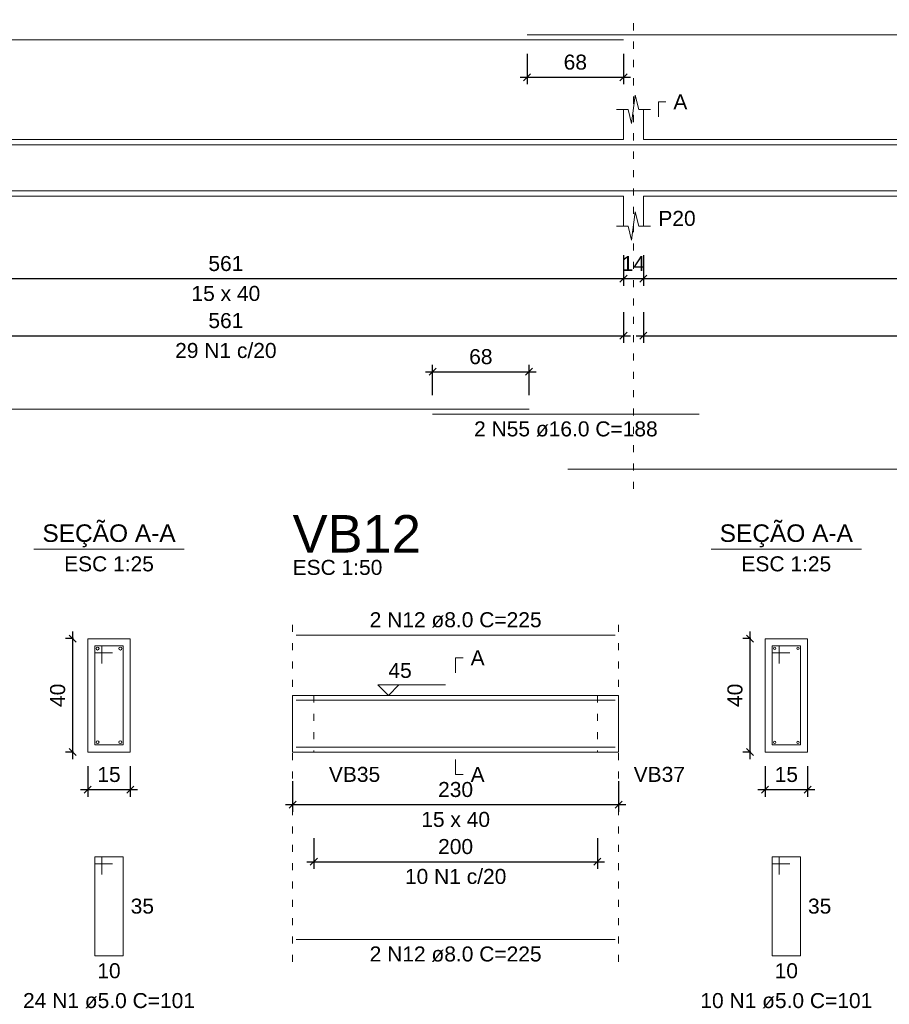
# Model space of a CAD drawing. Header units: millimetres. Extents: x 10906 to 25863, y 1966 to 4861.
# Tile 76 of 163: x 11300 to 11312, y 3042 to 3056. Entities that reach past the tile are written whole.
import ezdxf

# ---------------------------------------------------------------- set-up
doc = ezdxf.new("R2010")
doc.units = ezdxf.units.MM
doc.linetypes.add('DOT2', pattern=[3.175, 0, -3.175])
for name, color, linetype, lineweight in [('Descrição da armadura', 7, 'Continuous', 5), ('DT-Barras na forma', 40, 'Continuous', 5), ('DT-Barras no corte', 5, 'Continuous', 5), ('DT-Barras rebatidas', 40, 'Continuous', 5), ('DT-Cotas', 4, 'Continuous', 5), ('DT-Forma', 5, 'Continuous', 5), ('DT-Pontilhado', 7, 'DOT2', 5), ('DT-Textos', 7, 'Continuous', 5), ('DT-Título', 7, 'Continuous', 20), ('Textos armaduras', 7, 'Continuous', 5)]:
    doc.layers.add(name, color=color, linetype=linetype, lineweight=lineweight)
doc.styles.add('Arial', font='arial.ttf')
doc.styles.get("Standard").update_dxf_attribs({"font": 'arial.ttf'})
doc.dimstyles.new('UM_25.000000', dxfattribs={"dimtxt": 0.18, "dimasz": 0.1, "dimexe": 0.1, "dimexo": 0.2, "dimgap": 0, "dimtad": 1, "dimtih": 1, "dimtoh": 1, "dimdec": 1, "dimlfac": 25, "dimzin": 0, "dimdsep": 46, "dimtxsty": 'Standard', "dimcen": 0.09, "dimdle": 0.1, "dimclrd": 256, "dimclre": 256, "dimclrt": 7, "dimadec": 1, "dimazin": 2, "dimtfac": 1, "dimtdec": 1, "dimtofl": 0, "dimtmove": 0, "dimatfit": 3, "dimfxl": 1, "dimtolj": 1, "dimarcsym": 0})
doc.dimstyles.new('UM_50.000000', dxfattribs={"dimtxt": 0.18, "dimasz": 0.2, "dimexe": 0.2, "dimexo": 0.5, "dimgap": 0, "dimtad": 1, "dimtih": 1, "dimtoh": 1, "dimlfac": 50, "dimzin": 0, "dimdsep": 46, "dimtxsty": 'Standard', "dimcen": 0.09, "dimdle": 0.2, "dimclrd": 256, "dimclre": 256, "dimclrt": 7, "dimazin": 0, "dimtfac": 1, "dimtofl": 0, "dimtmove": 0, "dimatfit": 3, "dimfxl": 1, "dimtolj": 1, "dimtzin": 0, "dimarcsym": 0})

# ---------------------------------------------------------------- blocks, each defined once
blk = doc.blocks.new('_Oblique')
at = {"color": 0, "linetype": 'ByBlock', "lineweight": -2}
blk.add_line((-0.5, -0.5), (0.5, 0.5), dxfattribs=at)
blk = doc.blocks.new('*D117')
at = {"layer": 'Defpoints', "color": 0, "transparency": 16777216}
for p in [(11297.281, 3052.473), (11308.501, 3052.473), (11308.501, 3051.943)]:
    blk.add_point(p, dxfattribs=at)
at = {"layer": 'DT-Cotas', "lineweight": -2, "transparency": 16777216}
for p, q in [((11297.281, 3052.273), (11297.281, 3051.843)), ((11308.501, 3052.273), (11308.501, 3051.843)), ((11297.181, 3051.943), (11308.601, 3051.943))]:
    blk.add_line(p, q, dxfattribs=at)
at = {"layer": 'DT-Cotas', "lineweight": -2, "transparency": 16777216, "xscale": 0.1, "yscale": 0.1, "zscale": 0.1, "rotation": 180}
blk.add_blockref('_Oblique', (11297.281, 3051.943), dxfattribs=at)
at = {"layer": 'DT-Cotas', "lineweight": -2, "transparency": 16777216, "xscale": 0.1, "yscale": 0.1, "zscale": 0.1}
blk.add_blockref('_Oblique', (11308.501, 3051.943), dxfattribs=at)
at = {"layer": 'DT-Cotas', "color": 7, "transparency": 16777216, "insert": (11302.891, 3052.155), "char_height": 0.2118, "attachment_point": 5, "rotation": 0.0057, "style": 'Arial'}
blk.add_mtext('\\A1;561', dxfattribs=at)
blk = doc.blocks.new('*D118')
at = {"layer": 'Defpoints', "color": 0, "transparency": 16777216}
for p in [(11308.501, 3052.473), (11308.781, 3052.473), (11308.781, 3051.943)]:
    blk.add_point(p, dxfattribs=at)
at = {"layer": 'DT-Cotas', "lineweight": -2, "transparency": 16777216}
for p, q in [((11308.501, 3052.273), (11308.501, 3051.843)), ((11308.781, 3052.273), (11308.781, 3051.843)), ((11308.401, 3051.943), (11308.881, 3051.943))]:
    blk.add_line(p, q, dxfattribs=at)
at = {"layer": 'DT-Cotas', "lineweight": -2, "transparency": 16777216, "xscale": 0.1, "yscale": 0.1, "zscale": 0.1, "rotation": 180}
blk.add_blockref('_Oblique', (11308.501, 3051.943), dxfattribs=at)
at = {"layer": 'DT-Cotas', "lineweight": -2, "transparency": 16777216, "xscale": 0.1, "yscale": 0.1, "zscale": 0.1}
blk.add_blockref('_Oblique', (11308.781, 3051.943), dxfattribs=at)
at = {"layer": 'DT-Cotas', "color": 7, "transparency": 16777216, "insert": (11308.641, 3052.155), "char_height": 0.2118, "attachment_point": 5, "rotation": 0.0057, "style": 'Arial'}
blk.add_mtext('\\A1;14', dxfattribs=at)
blk = doc.blocks.new('*D119')
at = {"layer": 'Defpoints', "color": 0, "transparency": 16777216}
for p in [(11308.781, 3052.473), (11320.001, 3052.473), (11320.001, 3051.943)]:
    blk.add_point(p, dxfattribs=at)
at = {"layer": 'DT-Cotas', "lineweight": -2, "transparency": 16777216}
for p, q in [((11308.781, 3052.273), (11308.781, 3051.843)), ((11320.001, 3052.273), (11320.001, 3051.843)), ((11308.681, 3051.943), (11320.101, 3051.943))]:
    blk.add_line(p, q, dxfattribs=at)
at = {"layer": 'DT-Cotas', "lineweight": -2, "transparency": 16777216, "xscale": 0.1, "yscale": 0.1, "zscale": 0.1, "rotation": 180}
blk.add_blockref('_Oblique', (11308.781, 3051.943), dxfattribs=at)
at = {"layer": 'DT-Cotas', "lineweight": -2, "transparency": 16777216, "xscale": 0.1, "yscale": 0.1, "zscale": 0.1}
blk.add_blockref('_Oblique', (11320.001, 3051.943), dxfattribs=at)
at = {"layer": 'DT-Cotas', "color": 7, "transparency": 16777216, "insert": (11314.391, 3052.155), "char_height": 0.2118, "attachment_point": 5, "rotation": 0.0057, "style": 'Arial'}
blk.add_mtext('\\A1;561', dxfattribs=at)
blk = doc.blocks.new('*D124')
at = {"layer": 'Defpoints', "color": 0, "transparency": 16777216}
for p in [(11297.281, 3051.668), (11308.501, 3051.668), (11308.501, 3051.138)]:
    blk.add_point(p, dxfattribs=at)
at = {"layer": 'DT-Cotas', "lineweight": -2, "transparency": 16777216}
for p, q in [((11297.281, 3051.468), (11297.281, 3051.038)), ((11308.501, 3051.468), (11308.501, 3051.038)), ((11297.181, 3051.138), (11308.601, 3051.138))]:
    blk.add_line(p, q, dxfattribs=at)
at = {"layer": 'DT-Cotas', "lineweight": -2, "transparency": 16777216, "xscale": 0.1, "yscale": 0.1, "zscale": 0.1, "rotation": 180}
blk.add_blockref('_Oblique', (11297.281, 3051.138), dxfattribs=at)
at = {"layer": 'DT-Cotas', "lineweight": -2, "transparency": 16777216, "xscale": 0.1, "yscale": 0.1, "zscale": 0.1}
blk.add_blockref('_Oblique', (11308.501, 3051.138), dxfattribs=at)
at = {"layer": 'DT-Cotas', "color": 7, "transparency": 16777216, "insert": (11302.891, 3051.35), "char_height": 0.2118, "attachment_point": 5, "rotation": 0.0057, "style": 'Arial'}
blk.add_mtext('\\A1;561', dxfattribs=at)
blk = doc.blocks.new('*D125')
at = {"layer": 'Defpoints', "color": 0, "transparency": 16777216}
for p in [(11308.781, 3051.668), (11320.001, 3051.668), (11320.001, 3051.138)]:
    blk.add_point(p, dxfattribs=at)
at = {"layer": 'DT-Cotas', "lineweight": -2, "transparency": 16777216}
for p, q in [((11308.781, 3051.468), (11308.781, 3051.038)), ((11320.001, 3051.468), (11320.001, 3051.038)), ((11308.681, 3051.138), (11320.101, 3051.138))]:
    blk.add_line(p, q, dxfattribs=at)
at = {"layer": 'DT-Cotas', "lineweight": -2, "transparency": 16777216, "xscale": 0.1, "yscale": 0.1, "zscale": 0.1, "rotation": 180}
blk.add_blockref('_Oblique', (11308.781, 3051.138), dxfattribs=at)
at = {"layer": 'DT-Cotas', "lineweight": -2, "transparency": 16777216, "xscale": 0.1, "yscale": 0.1, "zscale": 0.1}
blk.add_blockref('_Oblique', (11320.001, 3051.138), dxfattribs=at)
at = {"layer": 'DT-Cotas', "color": 7, "transparency": 16777216, "insert": (11314.391, 3051.35), "char_height": 0.2118, "attachment_point": 5, "rotation": 0.0057, "style": 'Arial'}
blk.add_mtext('\\A1;561', dxfattribs=at)
blk = doc.blocks.new('*D82')
at = {"layer": 'Defpoints', "color": 0, "transparency": 16777216}
for p in [(11307.168, 3050.629), (11305.808, 3050.1), (11307.168, 3050.1)]:
    blk.add_point(p, dxfattribs=at)
at = {"layer": 'DT-Cotas', "lineweight": -2, "transparency": 16777216}
for p, q in [((11305.808, 3050.3), (11305.808, 3050.729)), ((11307.168, 3050.3), (11307.168, 3050.729)), ((11305.708, 3050.629), (11307.268, 3050.629))]:
    blk.add_line(p, q, dxfattribs=at)
at = {"layer": 'DT-Cotas', "lineweight": -2, "transparency": 16777216, "xscale": 0.1, "yscale": 0.1, "zscale": 0.1, "rotation": 180}
blk.add_blockref('_Oblique', (11305.808, 3050.629), dxfattribs=at)
at = {"layer": 'DT-Cotas', "lineweight": -2, "transparency": 16777216, "xscale": 0.1, "yscale": 0.1, "zscale": 0.1}
blk.add_blockref('_Oblique', (11307.168, 3050.629), dxfattribs=at)
at = {"layer": 'DT-Cotas', "color": 7, "transparency": 16777216, "insert": (11306.488, 3050.841), "char_height": 0.2118, "attachment_point": 5, "rotation": 0.0057, "style": 'Arial'}
blk.add_mtext('\\A1;68', dxfattribs=at)
blk = doc.blocks.new('*D84')
at = {"layer": 'Defpoints', "color": 0, "transparency": 16777216}
for p in [(11307.141, 3055.315), (11308.501, 3055.315), (11308.501, 3054.785)]:
    blk.add_point(p, dxfattribs=at)
at = {"layer": 'DT-Cotas', "lineweight": -2, "transparency": 16777216}
for p, q in [((11307.141, 3055.115), (11307.141, 3054.685)), ((11308.501, 3055.115), (11308.501, 3054.685)), ((11307.041, 3054.785), (11308.601, 3054.785))]:
    blk.add_line(p, q, dxfattribs=at)
at = {"layer": 'DT-Cotas', "lineweight": -2, "transparency": 16777216, "xscale": 0.1, "yscale": 0.1, "zscale": 0.1, "rotation": 180}
blk.add_blockref('_Oblique', (11307.141, 3054.785), dxfattribs=at)
at = {"layer": 'DT-Cotas', "lineweight": -2, "transparency": 16777216, "xscale": 0.1, "yscale": 0.1, "zscale": 0.1}
blk.add_blockref('_Oblique', (11308.501, 3054.785), dxfattribs=at)
at = {"layer": 'DT-Cotas', "color": 7, "transparency": 16777216, "insert": (11307.821, 3054.997), "char_height": 0.2118, "attachment_point": 5, "rotation": 0.0057, "style": 'Arial'}
blk.add_mtext('\\A1;68', dxfattribs=at)
blk = doc.blocks.new('*D147')
at = {"layer": 'Defpoints', "color": 0, "transparency": 16777216}
for p in [(11300.73, 3046.863), (11300.942, 3046.863), (11300.942, 3045.263)]:
    blk.add_point(p, dxfattribs=at)
at = {"layer": 'DT-Cotas', "lineweight": -2, "transparency": 16777216}
for p, q in [((11300.73, 3045.163), (11300.73, 3046.963)), ((11300.742, 3046.863), (11300.63, 3046.863)), ((11300.742, 3045.263), (11300.63, 3045.263))]:
    blk.add_line(p, q, dxfattribs=at)
at = {"layer": 'DT-Cotas', "lineweight": -2, "transparency": 16777216, "xscale": 0.1, "yscale": 0.1, "zscale": 0.1}
for p, rotation in [((11300.73, 3046.863), 90), ((11300.73, 3045.263), 270)]:
    blk.add_blockref('_Oblique', p, dxfattribs=dict(at, rotation=rotation))
at = {"layer": 'DT-Cotas', "color": 7, "transparency": 16777216, "insert": (11300.518, 3046.063), "char_height": 0.2118, "attachment_point": 5, "rotation": 90, "style": 'Arial'}
blk.add_mtext('\\A1;40', dxfattribs=at)
blk = doc.blocks.new('*D148')
at = {"layer": 'Defpoints', "color": 0, "transparency": 16777216}
for p in [(11300.942, 3045.263), (11301.542, 3045.263), (11301.542, 3044.733)]:
    blk.add_point(p, dxfattribs=at)
at = {"layer": 'DT-Cotas', "lineweight": -2, "transparency": 16777216}
for p, q in [((11300.942, 3045.063), (11300.942, 3044.633)), ((11301.542, 3045.063), (11301.542, 3044.633)), ((11300.842, 3044.733), (11301.642, 3044.733))]:
    blk.add_line(p, q, dxfattribs=at)
at = {"layer": 'DT-Cotas', "lineweight": -2, "transparency": 16777216, "xscale": 0.1, "yscale": 0.1, "zscale": 0.1, "rotation": 180}
blk.add_blockref('_Oblique', (11300.942, 3044.733), dxfattribs=at)
at = {"layer": 'DT-Cotas', "lineweight": -2, "transparency": 16777216, "xscale": 0.1, "yscale": 0.1, "zscale": 0.1}
blk.add_blockref('_Oblique', (11301.542, 3044.733), dxfattribs=at)
at = {"layer": 'DT-Cotas', "color": 7, "transparency": 16777216, "insert": (11301.242, 3044.945), "char_height": 0.2118, "attachment_point": 5, "rotation": 0.0057, "style": 'Arial'}
blk.add_mtext('\\A1;15', dxfattribs=at)
blk = doc.blocks.new('*D136')
at = {"layer": 'Defpoints', "color": 0, "transparency": 16777216}
for p in [(11303.832, 3045.051), (11308.432, 3045.051), (11308.432, 3044.521)]:
    blk.add_point(p, dxfattribs=at)
at = {"layer": 'DT-Cotas', "lineweight": -2, "transparency": 16777216}
for p, q in [((11303.832, 3044.851), (11303.832, 3044.421)), ((11308.432, 3044.851), (11308.432, 3044.421)), ((11303.732, 3044.521), (11308.532, 3044.521))]:
    blk.add_line(p, q, dxfattribs=at)
at = {"layer": 'DT-Cotas', "lineweight": -2, "transparency": 16777216, "xscale": 0.1, "yscale": 0.1, "zscale": 0.1, "rotation": 180}
blk.add_blockref('_Oblique', (11303.832, 3044.521), dxfattribs=at)
at = {"layer": 'DT-Cotas', "lineweight": -2, "transparency": 16777216, "xscale": 0.1, "yscale": 0.1, "zscale": 0.1}
blk.add_blockref('_Oblique', (11308.432, 3044.521), dxfattribs=at)
at = {"layer": 'DT-Cotas', "color": 7, "transparency": 16777216, "insert": (11306.132, 3044.733), "char_height": 0.2118, "attachment_point": 5, "rotation": 0.0057, "style": 'Arial'}
blk.add_mtext('\\A1;230', dxfattribs=at)
blk = doc.blocks.new('*D137')
at = {"layer": 'Defpoints', "color": 0, "transparency": 16777216}
for p in [(11304.132, 3044.246), (11308.132, 3044.246), (11308.132, 3043.716)]:
    blk.add_point(p, dxfattribs=at)
at = {"layer": 'DT-Cotas', "lineweight": -2, "transparency": 16777216}
for p, q in [((11304.132, 3044.046), (11304.132, 3043.616)), ((11308.132, 3044.046), (11308.132, 3043.616)), ((11304.032, 3043.716), (11308.232, 3043.716))]:
    blk.add_line(p, q, dxfattribs=at)
at = {"layer": 'DT-Cotas', "lineweight": -2, "transparency": 16777216, "xscale": 0.1, "yscale": 0.1, "zscale": 0.1, "rotation": 180}
blk.add_blockref('_Oblique', (11304.132, 3043.716), dxfattribs=at)
at = {"layer": 'DT-Cotas', "lineweight": -2, "transparency": 16777216, "xscale": 0.1, "yscale": 0.1, "zscale": 0.1}
blk.add_blockref('_Oblique', (11308.132, 3043.716), dxfattribs=at)
at = {"layer": 'DT-Cotas', "color": 7, "transparency": 16777216, "insert": (11306.132, 3043.928), "char_height": 0.2118, "attachment_point": 5, "rotation": 0.0057, "style": 'Arial'}
blk.add_mtext('\\A1;200', dxfattribs=at)
blk = doc.blocks.new('*D138')
at = {"layer": 'Defpoints', "color": 0, "transparency": 16777216}
for p in [(11310.286, 3046.863), (11310.498, 3046.863), (11310.498, 3045.263)]:
    blk.add_point(p, dxfattribs=at)
at = {"layer": 'DT-Cotas', "lineweight": -2, "transparency": 16777216}
for p, q in [((11310.286, 3045.163), (11310.286, 3046.963)), ((11310.298, 3046.863), (11310.186, 3046.863)), ((11310.298, 3045.263), (11310.186, 3045.263))]:
    blk.add_line(p, q, dxfattribs=at)
at = {"layer": 'DT-Cotas', "lineweight": -2, "transparency": 16777216, "xscale": 0.1, "yscale": 0.1, "zscale": 0.1}
for p, rotation in [((11310.286, 3046.863), 90), ((11310.286, 3045.263), 270)]:
    blk.add_blockref('_Oblique', p, dxfattribs=dict(at, rotation=rotation))
at = {"layer": 'DT-Cotas', "color": 7, "transparency": 16777216, "insert": (11310.074, 3046.063), "char_height": 0.2118, "attachment_point": 5, "rotation": 90, "style": 'Arial'}
blk.add_mtext('\\A1;40', dxfattribs=at)
blk = doc.blocks.new('*D139')
at = {"layer": 'Defpoints', "color": 0, "transparency": 16777216}
for p in [(11310.498, 3045.263), (11311.098, 3045.263), (11311.098, 3044.733)]:
    blk.add_point(p, dxfattribs=at)
at = {"layer": 'DT-Cotas', "lineweight": -2, "transparency": 16777216}
for p, q in [((11310.498, 3045.063), (11310.498, 3044.633)), ((11311.098, 3045.063), (11311.098, 3044.633)), ((11310.398, 3044.733), (11311.198, 3044.733))]:
    blk.add_line(p, q, dxfattribs=at)
at = {"layer": 'DT-Cotas', "lineweight": -2, "transparency": 16777216, "xscale": 0.1, "yscale": 0.1, "zscale": 0.1, "rotation": 180}
blk.add_blockref('_Oblique', (11310.498, 3044.733), dxfattribs=at)
at = {"layer": 'DT-Cotas', "lineweight": -2, "transparency": 16777216, "xscale": 0.1, "yscale": 0.1, "zscale": 0.1}
blk.add_blockref('_Oblique', (11311.098, 3044.733), dxfattribs=at)
at = {"layer": 'DT-Cotas', "color": 7, "transparency": 16777216, "insert": (11310.798, 3044.945), "char_height": 0.2118, "attachment_point": 5, "rotation": 0.0057, "style": 'Arial'}
blk.add_mtext('\\A1;15', dxfattribs=at)

msp = doc.modelspace()

# ---------------------------------------------------------------- linework, layer by layer
at = {"layer": 'DT-Barras na forma'}
for p, q in [((11301.14181, 3046.76261), (11301.04181, 3046.76261)), ((11301.04181, 3046.76261), (11301.04181, 3045.36261)), ((11301.44181, 3046.76261), (11301.04181, 3046.76261)), ((11301.04181, 3046.76261), (11301.04181, 3046.66261)), ((11301.04181, 3046.66261), (11301.29181, 3046.66261)), ((11301.14181, 3046.51261), (11301.14181, 3046.76261)), ((11301.44181, 3045.36261), (11301.44181, 3046.76261)), ((11310.69793, 3046.76261), (11310.59793, 3046.76261)), ((11310.59793, 3046.76261), (11310.59793, 3045.36261)), ((11310.99793, 3046.76261), (11310.59793, 3046.76261)), ((11310.59793, 3046.76261), (11310.59793, 3046.66261)), ((11310.59793, 3046.66261), (11310.84793, 3046.66261)), ((11310.69793, 3046.51261), (11310.69793, 3046.76261)), ((11310.99793, 3045.36261), (11310.99793, 3046.76261)), ((11301.04181, 3045.36261), (11301.44181, 3045.36261)), ((11310.59793, 3045.36261), (11310.99793, 3045.36261))]:
    msp.add_line(p, q, dxfattribs=at)
for points in [[(11284.50104, 3053.83203), (11308.50104, 3053.83203)], [(11307.14104, 3053.83203), (11320.23072, 3053.83203), (11320.23072, 3053.14236)], [(11307.71328, 3053.18403), (11320.23072, 3053.18403), (11320.23072, 3053.56403)], [(11284.71328, 3053.18403), (11307.16815, 3053.18403)], [(11305.80815, 3053.18403), (11309.56815, 3053.18403)], [(11303.88249, 3045.99461), (11308.38249, 3045.99461)], [(11303.88249, 3045.33061), (11308.38249, 3045.33061)]]:
    msp.add_lwpolyline(points, dxfattribs=at)
at = {"layer": 'DT-Barras no corte'}
for centre, radius in [((11301.08181, 3046.72261), 0.02), ((11301.40181, 3046.72261), 0.02), ((11310.63393, 3046.72661), 0.016), ((11310.96193, 3046.72661), 0.016), ((11301.08181, 3045.40261), 0.02), ((11301.40181, 3045.40261), 0.02), ((11310.63393, 3045.39861), 0.016), ((11310.96193, 3045.39861), 0.016)]:
    msp.add_circle(centre, radius, dxfattribs=at)
at = {"layer": 'DT-Barras rebatidas'}
for p, q in [((11307.14104, 3055.38523), (11320.23072, 3055.38523)), ((11284.50104, 3055.31463), (11308.50104, 3055.31463)), ((11284.71328, 3050.09974), (11307.16815, 3050.09974)), ((11305.80815, 3050.02914), (11309.56815, 3050.02914)), ((11307.71328, 3049.25254), (11320.23072, 3049.25254)), ((11303.88249, 3046.91241), (11308.38249, 3046.91241)), ((11301.14181, 3043.78591), (11301.04181, 3043.78591)), ((11301.04181, 3043.78591), (11301.04181, 3042.38591)), ((11301.44181, 3043.78591), (11301.04181, 3043.78591)), ((11301.04181, 3043.78591), (11301.04181, 3043.68591)), ((11301.14181, 3043.53591), (11301.14181, 3043.78591)), ((11301.44181, 3042.38591), (11301.44181, 3043.78591)), ((11310.69793, 3043.78591), (11310.59793, 3043.78591)), ((11310.59793, 3043.78591), (11310.59793, 3042.38591)), ((11310.99793, 3043.78591), (11310.59793, 3043.78591)), ((11310.59793, 3043.78591), (11310.59793, 3043.68591)), ((11310.69793, 3043.53591), (11310.69793, 3043.78591)), ((11310.99793, 3042.38591), (11310.99793, 3043.78591)), ((11301.04181, 3043.68591), (11301.29181, 3043.68591)), ((11310.59793, 3043.68591), (11310.84793, 3043.68591)), ((11303.88249, 3042.61957), (11308.38249, 3042.61957)), ((11301.04181, 3042.38591), (11301.44181, 3042.38591)), ((11310.59793, 3042.38591), (11310.99793, 3042.38591))]:
    msp.add_line(p, q, dxfattribs=at)
at = {"layer": 'DT-Forma'}
for p, q in [((11308.61572, 3054.13163), (11308.66572, 3054.53163)), ((11308.66572, 3054.53163), (11308.71572, 3054.33163)), ((11308.40072, 3054.33163), (11308.56572, 3054.33163)), ((11308.50072, 3053.90803), (11308.50072, 3054.33163)), ((11308.56572, 3054.33163), (11308.61572, 3054.13163)), ((11308.71572, 3054.33163), (11308.88072, 3054.33163)), ((11308.78072, 3054.33163), (11308.78072, 3053.90803)), ((11297.28072, 3053.90803), (11308.50072, 3053.90803)), ((11308.78072, 3053.90803), (11320.00072, 3053.90803)), ((11297.28072, 3053.10803), (11308.50072, 3053.10803)), ((11308.50072, 3053.10803), (11308.50072, 3052.68443)), ((11308.78072, 3052.68443), (11308.78072, 3053.10803)), ((11308.78072, 3053.10803), (11320.00072, 3053.10803)), ((11308.61572, 3052.48443), (11308.66572, 3052.88443)), ((11308.66572, 3052.88443), (11308.71572, 3052.68443)), ((11308.40072, 3052.68443), (11308.56572, 3052.68443)), ((11308.56572, 3052.68443), (11308.61572, 3052.48443)), ((11308.71572, 3052.68443), (11308.88072, 3052.68443)), ((11301.54181, 3046.86261), (11300.94181, 3046.86261)), ((11300.94181, 3046.86261), (11300.94181, 3046.86261)), ((11300.94181, 3046.86261), (11300.94181, 3045.26261)), ((11301.54181, 3045.26261), (11301.54181, 3046.86261)), ((11301.54181, 3046.86261), (11301.54181, 3046.86261)), ((11311.09793, 3046.86261), (11310.49793, 3046.86261)), ((11310.49793, 3046.86261), (11310.49793, 3046.86261)), ((11310.49793, 3046.86261), (11310.49793, 3045.26261)), ((11311.09793, 3045.26261), (11311.09793, 3046.86261)), ((11311.09793, 3046.86261), (11311.09793, 3046.86261)), ((11303.83249, 3046.06261), (11304.13249, 3046.06261)), ((11304.13249, 3046.06261), (11308.13249, 3046.06261)), ((11308.13249, 3046.06261), (11308.43249, 3046.06261)), ((11300.94181, 3045.26261), (11301.54181, 3045.26261)), ((11300.94181, 3045.26261), (11300.94181, 3045.26261)), ((11301.54181, 3045.26261), (11301.54181, 3045.26261)), ((11303.83249, 3045.26261), (11304.13249, 3045.26261)), ((11304.13249, 3045.26261), (11308.13249, 3045.26261)), ((11308.13249, 3045.26261), (11308.43249, 3045.26261)), ((11310.49793, 3045.26261), (11311.09793, 3045.26261)), ((11310.49793, 3045.26261), (11310.49793, 3045.26261)), ((11311.09793, 3045.26261), (11311.09793, 3045.26261))]:
    msp.add_line(p, q, dxfattribs=at)
at = {"layer": 'DT-Forma', "linetype": 'Continuous'}
for p, q in [((11303.83249, 3045.26261), (11303.83249, 3046.06261)), ((11308.43249, 3046.06261), (11308.43249, 3045.26261))]:
    msp.add_line(p, q, dxfattribs=at)
at = {"layer": 'DT-Pontilhado', "ltscale": 0.05}
for p, q in [((11308.64072, 3048.97729), (11308.64072, 3055.59703)), ((11303.83249, 3042.30187), (11303.83249, 3047.12421)), ((11308.43249, 3042.30187), (11308.43249, 3047.12421)), ((11304.13249, 3046.06261), (11304.13249, 3045.26261)), ((11308.13249, 3046.06261), (11308.13249, 3045.26261))]:
    msp.add_line(p, q, dxfattribs=at)
at = {"layer": 'DT-Textos'}
for p, q in [((11300.18281, 3048.12751), (11302.30081, 3048.12751)), ((11309.73893, 3048.12751), (11311.85693, 3048.12751))]:
    msp.add_line(p, q, dxfattribs=at)
for points in [[(11308.99252, 3054.22573), (11308.99252, 3054.43753), (11309.09842, 3054.43753)], [(11306.13249, 3046.38031), (11306.13249, 3046.59211), (11306.23839, 3046.59211)], [(11305.33249, 3046.21087), (11305.18423, 3046.06261), (11305.03597, 3046.21087), (11305.98907, 3046.21087)], [(11306.13249, 3045.15671), (11306.13249, 3044.94491), (11306.23839, 3044.94491)]]:
    msp.add_lwpolyline(points, dxfattribs=at)

# ---------------------------------------------------------------- texts
at = {"layer": 'Descrição da armadura', "linetype": 'Continuous', "char_height": 0.2118, "attachment_point": 8, "line_spacing_factor": 0.798, "style": 'Arial'}
for s, insert, width in [('29 N1 c/20', (11302.89072, 3050.82059), 2.8693417), ('2 N55 ø16.0 C=188', (11307.68815, 3049.71144), 5.1946527), ('2 N12 ø8.0 C=225', (11306.13249, 3047.01831), 4.8647001), ('10 N1 c/20', (11306.13249, 3043.39877), 2.8693417), ('2 N12 ø8.0 C=225', (11306.13249, 3042.30187), 4.8647001)]:
    msp.add_mtext(s, dxfattribs=dict(at, insert=insert, width=width))
at = {"layer": 'Descrição da armadura', "color": 7, "linetype": 'Continuous', "char_height": 0.2118, "width": 4.8647001, "attachment_point": 8, "line_spacing_factor": 0.798, "style": 'Arial'}
for s, insert in [('24 N1 ø5.0 C=101', (11301.24181, 3041.64461)), ('10 N1 ø5.0 C=101', (11310.79793, 3041.64461))]:
    msp.add_mtext(s, dxfattribs=dict(at, insert=insert))
at = {"layer": 'DT-Textos', "line_spacing_factor": 0.798, "style": 'Arial'}
for s, insert, char_height, width, attachment_point in [('A', (11309.20432, 3054.33163), 0.2118, 0.296372, 7), ('P20', (11308.99252, 3052.68443), 0.2118, 0.7906146, 7), ('15 x 40', (11302.89072, 3051.62543), 0.2118, 1.45756, 8), ('SEÇÃO A-A', (11301.24221, 3048.15219), 0.2471, 4.8395853, 8), ('SEÇÃO A-A', (11310.79749, 3048.15193), 0.2471, 4.8395853, 8), ('ESC 1:25', (11301.24181, 3047.80981), 0.2118, 1.901901, 8), ('ESC 1:50', (11303.83249, 3047.75961), 0.2118, 1.901901, 7), ('ESC 1:25', (11310.79793, 3047.80981), 0.2118, 1.901901, 8), ('A', (11306.34429, 3046.48621), 0.2118, 0.296372, 7), ('45', (11305.18423, 3046.30618), 0.2118, 0.4942426, 7), ('VB35', (11304.34429, 3044.83901), 0.2118, 1.0869866, 7), ('A', (11306.34429, 3044.83901), 0.2118, 0.296372, 7), ('VB37', (11308.64429, 3044.83901), 0.2118, 1.0869866, 7), ('15 x 40', (11306.13249, 3044.20361), 0.2118, 1.45756, 8)]:
    msp.add_mtext(s, dxfattribs=dict(at, insert=insert, char_height=char_height, width=width, attachment_point=attachment_point))
at = {"layer": 'DT-Título', "insert": (11303.83249, 3048.07731), "char_height": 0.5295, "width": 3.2609597, "attachment_point": 7, "line_spacing_factor": 0.798, "style": 'Arial'}
msp.add_mtext('VB12', dxfattribs=at)
at = {"layer": 'Textos armaduras', "color": 7, "linetype": 'Continuous', "char_height": 0.2118, "width": 0.6599051, "attachment_point": 7, "line_spacing_factor": 0.798, "style": 'Arial'}
for s, insert in [('35', (11301.54771, 3042.98001)), ('35', (11311.10383, 3042.98001)), ('10', (11301.07683, 3042.06821)), ('10', (11310.63296, 3042.06821))]:
    msp.add_mtext(s, dxfattribs=dict(at, insert=insert))

# ---------------------------------------------------------------- dimensions: what is measured, and where the dimension line sits
at = {"layer": 'DT-Cotas'}
for base, p1, p2, dimstyle, override, picture, middle in [((11308.50104, 3054.78513), (11307.14104, 3055.31463), (11308.50104, 3055.31463), 'UM_50.000000', {"dimtxt": 0.2118, "dimasz": 0.1, "dimexe": 0.1, "dimexo": 0.2, "dimtad": 1, "dimtih": 0, "dimtoh": 0, "dimdec": 1, "dimlfac": 50, "dimzin": 8, "dimtxsty": 'Arial', "dimblk": 'Oblique', "dimblk1": 'Oblique', "dimblk2": 'Oblique', "dimsah": 1, "dimdle": 0.1, "dimse1": 0, "dimse2": 0, "dimclrt": 7, "dimadec": 1, "dimazin": 3, "dimtmove": 2, "dimldrblk": 'Oblique'}, '*D84', (11307.82104, 3054.99693)), ((11308.50072, 3051.94313), (11297.28072, 3052.47263), (11308.50072, 3052.47263), 'UM_50.000000', {"dimtxt": 0.2118, "dimasz": 0.1, "dimexe": 0.1, "dimexo": 0.2, "dimtad": 1, "dimtih": 0, "dimtoh": 0, "dimdec": 1, "dimlfac": 50, "dimzin": 8, "dimtxsty": 'Arial', "dimblk": 'Oblique', "dimblk1": 'Oblique', "dimblk2": 'Oblique', "dimsah": 1, "dimdle": 0.1, "dimse1": 0, "dimse2": 0, "dimclrt": 7, "dimadec": 1, "dimazin": 3, "dimtmove": 2, "dimldrblk": 'Oblique'}, '*D117', (11302.89072, 3052.15493)), ((11308.78072, 3051.94313), (11308.50072, 3052.47263), (11308.78072, 3052.47263), 'UM_50.000000', {"dimtxt": 0.2118, "dimasz": 0.1, "dimexe": 0.1, "dimexo": 0.2, "dimtad": 1, "dimtih": 0, "dimtoh": 0, "dimdec": 1, "dimlfac": 50, "dimzin": 8, "dimtxsty": 'Arial', "dimblk": 'Oblique', "dimblk1": 'Oblique', "dimblk2": 'Oblique', "dimsah": 1, "dimdle": 0.1, "dimse1": 0, "dimse2": 0, "dimclrt": 7, "dimadec": 1, "dimazin": 3, "dimtmove": 2, "dimldrblk": 'Oblique'}, '*D118', (11308.64072, 3052.15493)), ((11320.00072, 3051.94313), (11308.78072, 3052.47263), (11320.00072, 3052.47263), 'UM_50.000000', {"dimtxt": 0.2118, "dimasz": 0.1, "dimexe": 0.1, "dimexo": 0.2, "dimtad": 1, "dimtih": 0, "dimtoh": 0, "dimdec": 1, "dimlfac": 50, "dimzin": 8, "dimtxsty": 'Arial', "dimblk": 'Oblique', "dimblk1": 'Oblique', "dimblk2": 'Oblique', "dimsah": 1, "dimdle": 0.1, "dimse1": 0, "dimse2": 0, "dimclrt": 7, "dimadec": 1, "dimazin": 3, "dimtmove": 2, "dimldrblk": 'Oblique'}, '*D119', (11314.39072, 3052.15493)), ((11308.50072, 3051.13829), (11297.28072, 3051.66779), (11308.50072, 3051.66779), 'UM_50.000000', {"dimtxt": 0.2118, "dimasz": 0.1, "dimexe": 0.1, "dimexo": 0.2, "dimtad": 1, "dimtih": 0, "dimtoh": 0, "dimdec": 1, "dimlfac": 50, "dimzin": 8, "dimtxsty": 'Arial', "dimblk": 'Oblique', "dimblk1": 'Oblique', "dimblk2": 'Oblique', "dimsah": 1, "dimdle": 0.1, "dimse1": 0, "dimse2": 0, "dimclrt": 7, "dimadec": 1, "dimazin": 3, "dimtmove": 2, "dimldrblk": 'Oblique'}, '*D124', (11302.89072, 3051.35009)), ((11320.00072, 3051.13829), (11308.78072, 3051.66779), (11320.00072, 3051.66779), 'UM_50.000000', {"dimtxt": 0.2118, "dimasz": 0.1, "dimexe": 0.1, "dimexo": 0.2, "dimtad": 1, "dimtih": 0, "dimtoh": 0, "dimdec": 1, "dimlfac": 50, "dimzin": 8, "dimtxsty": 'Arial', "dimblk": 'Oblique', "dimblk1": 'Oblique', "dimblk2": 'Oblique', "dimsah": 1, "dimdle": 0.1, "dimse1": 0, "dimse2": 0, "dimclrt": 7, "dimadec": 1, "dimazin": 3, "dimtmove": 2, "dimldrblk": 'Oblique'}, '*D125', (11314.39072, 3051.35009)), ((11307.16815, 3050.62924), (11305.80815, 3050.09974), (11307.16815, 3050.09974), 'UM_50.000000', {"dimtxt": 0.2118, "dimasz": 0.1, "dimexe": 0.1, "dimexo": 0.2, "dimtad": 1, "dimtih": 0, "dimtoh": 0, "dimdec": 1, "dimlfac": 50, "dimzin": 8, "dimtxsty": 'Arial', "dimblk": 'Oblique', "dimblk1": 'Oblique', "dimblk2": 'Oblique', "dimsah": 1, "dimdle": 0.1, "dimse1": 0, "dimse2": 0, "dimclrt": 7, "dimadec": 1, "dimazin": 3, "dimtmove": 2, "dimldrblk": 'Oblique'}, '*D82', (11306.48815, 3050.84104)), ((11301.54181, 3044.73311), (11300.94181, 3045.26261), (11301.54181, 3045.26261), 'UM_25.000000', {"dimtxt": 0.2118, "dimasz": 0.1, "dimexe": 0.1, "dimexo": 0.2, "dimtad": 1, "dimtih": 0, "dimtoh": 0, "dimdec": 1, "dimlfac": 25, "dimzin": 8, "dimtxsty": 'Arial', "dimblk": 'Oblique', "dimblk1": 'Oblique', "dimblk2": 'Oblique', "dimsah": 1, "dimdle": 0.1, "dimse1": 0, "dimse2": 0, "dimclrt": 7, "dimadec": 1, "dimazin": 3, "dimtmove": 2, "dimldrblk": 'Oblique'}, '*D148', (11301.24181, 3044.94491)), ((11311.09793, 3044.73311), (11310.49793, 3045.26261), (11311.09793, 3045.26261), 'UM_25.000000', {"dimtxt": 0.2118, "dimasz": 0.1, "dimexe": 0.1, "dimexo": 0.2, "dimtad": 1, "dimtih": 0, "dimtoh": 0, "dimdec": 1, "dimlfac": 25, "dimzin": 8, "dimtxsty": 'Arial', "dimblk": 'Oblique', "dimblk1": 'Oblique', "dimblk2": 'Oblique', "dimsah": 1, "dimdle": 0.1, "dimse1": 0, "dimse2": 0, "dimclrt": 7, "dimadec": 1, "dimazin": 3, "dimtmove": 2, "dimldrblk": 'Oblique'}, '*D139', (11310.79793, 3044.94491)), ((11308.43249, 3044.52131), (11303.83249, 3045.05081), (11308.43249, 3045.05081), 'UM_50.000000', {"dimtxt": 0.2118, "dimasz": 0.1, "dimexe": 0.1, "dimexo": 0.2, "dimtad": 1, "dimtih": 0, "dimtoh": 0, "dimdec": 1, "dimlfac": 50, "dimzin": 8, "dimtxsty": 'Arial', "dimblk": 'Oblique', "dimblk1": 'Oblique', "dimblk2": 'Oblique', "dimsah": 1, "dimdle": 0.1, "dimse1": 0, "dimse2": 0, "dimclrt": 7, "dimadec": 1, "dimazin": 3, "dimtmove": 2, "dimldrblk": 'Oblique'}, '*D136', (11306.13249, 3044.73311)), ((11308.13249, 3043.71647), (11304.13249, 3044.24597), (11308.13249, 3044.24597), 'UM_50.000000', {"dimtxt": 0.2118, "dimasz": 0.1, "dimexe": 0.1, "dimexo": 0.2, "dimtad": 1, "dimtih": 0, "dimtoh": 0, "dimdec": 1, "dimlfac": 50, "dimzin": 8, "dimtxsty": 'Arial', "dimblk": 'Oblique', "dimblk1": 'Oblique', "dimblk2": 'Oblique', "dimsah": 1, "dimdle": 0.1, "dimse1": 0, "dimse2": 0, "dimclrt": 7, "dimadec": 1, "dimazin": 3, "dimtmove": 2, "dimldrblk": 'Oblique'}, '*D137', (11306.13249, 3043.92827))]:
    dim = msp.add_linear_dim(base=base, p1=p1, p2=p2, dimstyle=dimstyle, override=override, dxfattribs=at)
    dim.commit()
    dim.dimension.update_dxf_attribs({"geometry": picture, "text_midpoint": middle, "dimtype": 160, "text_rotation": 0.00573})
for base, p1, p2, picture, middle in [((11300.73001, 3046.86261), (11300.94181, 3045.26261), (11300.94181, 3046.86261), '*D147', (11300.51821, 3046.06261)), ((11310.28613, 3046.86261), (11310.49793, 3045.26261), (11310.49793, 3046.86261), '*D138', (11310.07433, 3046.06261))]:
    dim = msp.add_linear_dim(base=base, p1=p1, p2=p2, angle=90, dimstyle='UM_25.000000', override={"dimtxt": 0.2118, "dimasz": 0.1, "dimexe": 0.1, "dimexo": 0.2, "dimtad": 1, "dimtih": 0, "dimtoh": 0, "dimdec": 1, "dimlfac": 25, "dimzin": 8, "dimtxsty": 'Arial', "dimblk": 'Oblique', "dimblk1": 'Oblique', "dimblk2": 'Oblique', "dimsah": 1, "dimdle": 0.1, "dimse1": 0, "dimse2": 0, "dimclrt": 7, "dimadec": 1, "dimazin": 3, "dimtmove": 2, "dimldrblk": 'Oblique'}, dxfattribs=at)
    dim.commit()
    dim.dimension.update_dxf_attribs({"geometry": picture, "text_midpoint": middle, "dimtype": 160, "text_rotation": 90})

doc.saveas('drawing.dxf')
